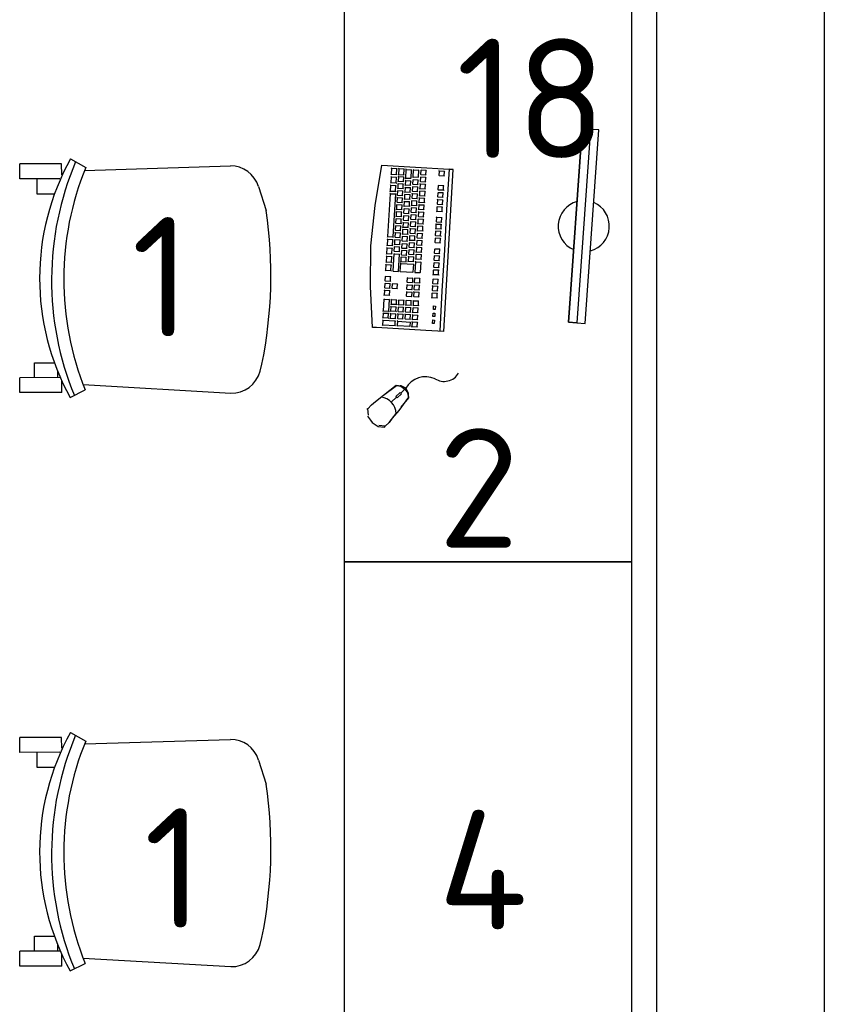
# Model space of a CAD drawing. Header units: millimetres. Extents: x 151654 to 877351, y 70322 to 154322.
# Tile 26 of 173: x 241990 to 243672, y 94142 to 96202. Entities that reach past the tile are written whole.
import ezdxf

# ---------------------------------------------------------------- set-up
doc = ezdxf.new("R2010")
doc.units = ezdxf.units.MM
doc.layers.add('технологич.о', color=152, linetype='Continuous', lineweight=30)
doc.styles.add('GOST', font='isocpeur.ttf')

# ---------------------------------------------------------------- blocks, each defined once
blk = doc.blocks.new('superkomfortchair 2')
at = {"layer": 'технологич.о', "linetype": 'Continuous'}
for p, q in [((-239.2, -32.01), (-239.2, 55.695)), ((-239.2, 55.695), (-208, 55.695)), ((-208, -28.902), (-208, 55.695)), ((208, -28.451), (208, 55.695)), ((208, 55.695), (239.2, 55.695)), ((239.2, -32.01), (239.2, 55.695)), ((-208, 25.149), (-176.8, 25.149)), ((-176.8, 25.149), (-176.8, -16.449)), ((208, 20.149), (176.8, 20.149)), ((176.8, 20.149), (176.8, -17.679)), ((-239.2, -32.01), (-214.95656, -32.01)), ((-208, -23.451), (-195.0676, -23.451)), ((216.62264, -32.01), (239.2, -32.01)), ((-249.58336, -49.416), (-233.80448, -80.984)), ((249.79032, -50.487), (231.5248, -82.322)), ((-222.58288, -76.582), (-240.46048, -385.443)), ((225.59576, -79.924), (234.65, -384.913)), ((-194.47064, -446.69), (-180.09368, -450.434)), ((191.47336, -443.715), (141.24136, -459.332))]:
    blk.add_line(p, q, dxfattribs=at)
for centre, major_axis, start_param, end_param in [((-0.86112, -466.333), (-499.8656, 0), 4.187126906, 5.2331917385), ((-4.36904, -598.93), (-611.75504, 0), 4.2951139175, 5.1170365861), ((-2.782, -609.946), (-596.65944, 0), 4.3088252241, 5.1099732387), ((-178.1572, -388.777), (-62.4, 0), 6.2275878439, 7.5894769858), ((172.27496, -386.625), (-62.4, 0), 1.8835191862, 3.1701305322), ((5.6784, 383.421), (-886.88392, 0), 1.3597668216, 1.7242509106)]:
    blk.add_ellipse(centre, major_axis=major_axis, ratio=0.9615384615, start_param=start_param, end_param=end_param, dxfattribs=at)
blk = doc.blocks.new('клавиатура')
at = {"layer": 'технологич.о', "ltscale": 2}
for p, q in [((-819747.7, 168021.3), (-819733.3, 168105.6)), ((-819733.3, 168105.6), (-819592.6, 168097.4)), ((-819714.5, 168085.6), (-819713.1, 168087)), ((-819712.4, 168098.6), (-819713.7, 168099.7)), ((-819713.1, 168087), (-819712.4, 168098.6)), ((-819713.1, 168087), (-819702.6, 168086.4)), ((-819701.9, 168098), (-819712.4, 168098.6)), ((-819702.6, 168086.4), (-819701.9, 168098)), ((-819702.6, 168086.4), (-819701.7, 168085.3)), ((-819701.9, 168098), (-819700.9, 168098.7)), ((-819698.2, 168081.2), (-819699.3, 168082.2)), ((-819699, 168085.1), (-819697.8, 168086)), ((-819697.1, 168097.7), (-819698.3, 168098.8)), ((-819697.8, 168086), (-819697.1, 168097.7)), ((-819697.8, 168086), (-819687.3, 168085.4)), ((-819686.6, 168097.1), (-819697.1, 168097.7)), ((-819687.3, 168085.4), (-819686.6, 168097.1)), ((-819687.3, 168085.4), (-819686.5, 168084.7)), ((-819686.6, 168097.1), (-819685.7, 168097.7)), ((-819682.4, 168096.8), (-819683.4, 168097.8)), ((-819683.4, 168078.8), (-819682.4, 168096.8)), ((-819682.4, 168096.8), (-819671.9, 168096.2)), ((-819671.9, 168096.2), (-819672.9, 168078.2)), ((-819671.9, 168096.2), (-819671.1, 168096.8)), ((-819667.1, 168095.9), (-819668, 168096.8)), ((-819667.9, 168081.1), (-819667.1, 168095.9)), ((-819667.1, 168095.9), (-819656.6, 168095.3)), ((-819656.6, 168095.3), (-819657.4, 168080.5)), ((-819656.6, 168095.3), (-819655.8, 168095.8)), ((-819652.7, 168085.2), (-819651.7, 168086)), ((-819651.1, 168095), (-819652.1, 168095.9)), ((-819651.7, 168086), (-819651.1, 168095)), ((-819651.7, 168086), (-819641.1, 168085.4)), ((-819640.6, 168094.4), (-819651.1, 168095)), ((-819641.1, 168085.4), (-819640.6, 168094.4)), ((-819641.1, 168085.4), (-819640.5, 168084.8)), ((-819640.6, 168094.4), (-819639.9, 168094.9)), ((-819614.5, 168083.2), (-819613.7, 168083.8)), ((-819613.1, 168092.8), (-819613.9, 168093.5)), ((-819613.7, 168083.8), (-819613.1, 168092.8)), ((-819613.7, 168083.8), (-819603.1, 168083.2)), ((-819602.6, 168092.2), (-819613.1, 168092.8)), ((-819603.1, 168083.2), (-819602.6, 168092.2)), ((-819603.1, 168083.2), (-819602.3, 168082.4)), ((-819602.6, 168092.2), (-819601.7, 168092.8)), ((-819592.6, 168097.4), (-819598, 168012.6)), ((-819593.9, 167927.3), (-819584.1, 168096.9)), ((-819584.1, 168096.9), (-819592.6, 168097.4)), ((-819591.9, 168097.4), (-819584.1, 168096.9)), ((-819714.5, 168063.2), (-819715.6, 168064.3)), ((-819715.4, 168067.9), (-819714.1, 168069.2)), ((-819715.2, 168051.6), (-819714.5, 168063.2)), ((-819713.5, 168080.8), (-819714.7, 168081.9)), ((-819704, 168062.6), (-819714.5, 168063.2)), ((-819714.1, 168069.2), (-819713.5, 168080.8)), ((-819714.1, 168069.2), (-819703.6, 168068.6)), ((-819702.9, 168080.2), (-819713.5, 168080.8)), ((-819704.6, 168051), (-819704, 168062.6)), ((-819704, 168062.6), (-819703, 168063.2)), ((-819703.6, 168068.6), (-819702.9, 168080.2)), ((-819703.6, 168068.6), (-819702.8, 168067.6)), ((-819702.9, 168080.2), (-819701.9, 168080.9)), ((-819699.1, 168066.6), (-819700.1, 168067.5)), ((-819699.9, 168071.3), (-819698.8, 168072.2)), ((-819699.6, 168057.6), (-819699.1, 168066.6)), ((-819688.6, 168066), (-819699.1, 168066.6)), ((-819698.8, 168072.2), (-819698.2, 168081.2)), ((-819698.8, 168072.2), (-819688.2, 168071.6)), ((-819687.7, 168080.6), (-819698.2, 168081.2)), ((-819689.1, 168057), (-819688.6, 168066)), ((-819688.6, 168066), (-819687.8, 168066.5)), ((-819688.2, 168071.6), (-819687.7, 168080.6)), ((-819688.2, 168071.6), (-819687.5, 168070.9)), ((-819687.7, 168080.6), (-819686.8, 168081.2)), ((-819684.9, 168063.3), (-819683.9, 168064.2)), ((-819684.5, 168077.9), (-819683.4, 168078.8)), ((-819683.3, 168073.1), (-819684.3, 168074)), ((-819683.9, 168064.2), (-819683.3, 168073.1)), ((-819683.9, 168064.2), (-819673.3, 168063.6)), ((-819683.4, 168078.8), (-819672.9, 168078.2)), ((-819672.8, 168072.5), (-819683.3, 168073.1)), ((-819673.3, 168063.6), (-819672.8, 168072.5)), ((-819673.3, 168063.6), (-819672.7, 168062.9)), ((-819672.9, 168078.2), (-819672.3, 168077.5)), ((-819672.8, 168072.5), (-819672.1, 168073)), ((-819669.4, 168065.2), (-819668.4, 168066)), ((-819668.9, 168080.2), (-819667.9, 168081.1)), ((-819667.9, 168075), (-819668.8, 168075.8)), ((-819668.4, 168066), (-819667.9, 168075)), ((-819668.4, 168066), (-819657.8, 168065.4)), ((-819667.9, 168081.1), (-819657.4, 168080.5)), ((-819657.3, 168074.4), (-819667.9, 168075)), ((-819657.8, 168065.4), (-819657.3, 168074.4)), ((-819657.8, 168065.4), (-819657.3, 168064.8)), ((-819657.4, 168080.5), (-819656.8, 168079.9)), ((-819657.3, 168074.4), (-819656.6, 168074.9)), ((-819652.8, 168065.9), (-819653.7, 168066.8)), ((-819653.5, 168070.7), (-819652.5, 168071.5)), ((-819653.3, 168057), (-819652.8, 168065.9)), ((-819652, 168080.5), (-819652.9, 168081.3)), ((-819642.3, 168065.3), (-819652.8, 168065.9)), ((-819652.5, 168071.5), (-819652, 168080.5)), ((-819652.5, 168071.5), (-819642, 168070.9)), ((-819641.5, 168079.9), (-819652, 168080.5)), ((-819642.8, 168056.3), (-819642.3, 168065.3)), ((-819642.3, 168065.3), (-819641.6, 168065.8)), ((-819642, 168070.9), (-819641.5, 168079.9)), ((-819642, 168070.9), (-819641.4, 168070.3)), ((-819641.5, 168079.9), (-819640.8, 168080.4)), ((-819614.8, 168063.2), (-819615.6, 168064)), ((-819615.4, 168054.3), (-819614.8, 168063.2)), ((-819604.3, 168062.6), (-819614.8, 168063.2)), ((-819604.8, 168053.7), (-819604.3, 168062.6)), ((-819604.3, 168062.6), (-819603.4, 168063.3)), ((-819720.7, 167956.1), (-819715.5, 168046)), ((-819715.5, 168046), (-819716.6, 168047.1)), ((-819716.4, 168050.3), (-819715.2, 168051.6)), ((-819715.5, 168046), (-819705, 168045.4)), ((-819715.2, 168051.6), (-819704.6, 168051)), ((-819705, 168045.4), (-819710.2, 167955.5)), ((-819705, 168045.4), (-819704.1, 168046)), ((-819704.6, 168051), (-819703.9, 168050)), ((-819701.5, 168042.2), (-819700.5, 168043.1)), ((-819699.9, 168052), (-819700.9, 168052.9)), ((-819700.7, 168056.8), (-819699.6, 168057.6)), ((-819700.5, 168043.1), (-819699.9, 168052)), ((-819700.5, 168043.1), (-819689.9, 168042.5)), ((-819689.4, 168051.4), (-819699.9, 168052)), ((-819699.6, 168057.6), (-819689.1, 168057)), ((-819689.9, 168042.5), (-819689.4, 168051.4)), ((-819689.9, 168042.5), (-819689.3, 168041.8)), ((-819689.4, 168051.4), (-819688.7, 168051.9)), ((-819689.1, 168057), (-819688.4, 168056.4)), ((-819685, 168044), (-819685.9, 168044.8)), ((-819685.7, 168048.8), (-819684.7, 168049.6)), ((-819685.5, 168035), (-819685, 168044)), ((-819684.2, 168058.5), (-819685.1, 168059.3)), ((-819674.5, 168043.3), (-819685, 168044)), ((-819684.7, 168049.6), (-819684.2, 168058.5)), ((-819684.7, 168049.6), (-819674.2, 168048.9)), ((-819673.7, 168057.9), (-819684.2, 168058.5)), ((-819675, 168034.4), (-819674.5, 168043.3)), ((-819674.5, 168043.3), (-819673.8, 168043.8)), ((-819674.2, 168048.9), (-819673.7, 168057.9)), ((-819674.2, 168048.9), (-819673.6, 168048.4)), ((-819673.7, 168057.9), (-819673, 168058.4)), ((-819669.5, 168045.8), (-819670.4, 168046.6)), ((-819670.2, 168050.7), (-819669.2, 168051.4)), ((-819670.1, 168036.8), (-819669.5, 168045.8)), ((-819668.7, 168060.4), (-819669.5, 168061.2)), ((-819659, 168045.2), (-819669.5, 168045.8)), ((-819669.2, 168051.4), (-819668.7, 168060.4)), ((-819669.2, 168051.4), (-819658.7, 168050.8)), ((-819658.2, 168059.8), (-819668.7, 168060.4)), ((-819659.5, 168036.2), (-819659, 168045.2)), ((-819659, 168045.2), (-819658.4, 168045.6)), ((-819658.7, 168050.8), (-819658.2, 168059.8)), ((-819658.7, 168050.8), (-819658.1, 168050.2)), ((-819658.2, 168059.8), (-819657.5, 168060.2)), ((-819655.2, 168041.6), (-819654.2, 168042.4)), ((-819653.7, 168051.4), (-819654.6, 168052.2)), ((-819654.3, 168056.2), (-819653.3, 168057)), ((-819654.2, 168042.4), (-819653.7, 168051.4)), ((-819654.2, 168042.4), (-819643.7, 168041.8)), ((-819643.1, 168050.8), (-819653.7, 168051.4)), ((-819653.3, 168057), (-819642.8, 168056.3)), ((-819643.7, 168041.8), (-819643.1, 168050.8)), ((-819643.7, 168041.8), (-819643.1, 168041.2)), ((-819643.1, 168050.8), (-819642.4, 168051.3)), ((-819642.8, 168056.3), (-819642.2, 168055.7)), ((-819615.7, 168048.1), (-819616.5, 168048.8)), ((-819616.2, 168053.6), (-819615.4, 168054.3)), ((-819616.2, 168039.1), (-819615.7, 168048.1)), ((-819605.2, 168047.5), (-819615.7, 168048.1)), ((-819615.4, 168054.3), (-819604.8, 168053.7)), ((-819605.7, 168038.5), (-819605.2, 168047.5)), ((-819605.2, 168047.5), (-819604.3, 168048.1)), ((-819604.8, 168053.7), (-819604.1, 168052.9)), ((-819756.1, 167936.7), (-819747.7, 168021.3)), ((-819701.7, 168022.4), (-819702.6, 168023.3)), ((-819702.3, 168027.5), (-819701.3, 168028.3)), ((-819702.2, 168013.4), (-819701.7, 168022.4)), ((-819700.8, 168037.3), (-819701.7, 168038.2)), ((-819691.1, 168021.8), (-819701.7, 168022.4)), ((-819701.3, 168028.3), (-819700.8, 168037.3)), ((-819701.3, 168028.3), (-819690.8, 168027.7)), ((-819690.3, 168036.7), (-819700.8, 168037.3)), ((-819691.6, 168012.8), (-819691.1, 168021.8)), ((-819691.1, 168021.8), (-819690.4, 168022.3)), ((-819690.8, 168027.7), (-819690.3, 168036.7)), ((-819690.8, 168027.7), (-819690.1, 168027.1)), ((-819690.3, 168036.7), (-819689.5, 168037.2)), ((-819685.9, 168029.2), (-819686.8, 168030)), ((-819686.5, 168034.2), (-819685.5, 168035)), ((-819686.4, 168020.3), (-819685.9, 168029.2)), ((-819675.4, 168028.6), (-819685.9, 168029.2)), ((-819685.5, 168035), (-819675, 168034.4)), ((-819675.9, 168019.6), (-819675.4, 168028.6)), ((-819675.4, 168028.6), (-819674.7, 168029.1)), ((-819675, 168034.4), (-819674.4, 168033.8)), ((-819671.9, 168021.4), (-819670.9, 168022.1)), ((-819670.4, 168031.1), (-819671.2, 168031.9)), ((-819671, 168036.1), (-819670.1, 168036.8)), ((-819670.9, 168022.1), (-819670.4, 168031.1)), ((-819670.9, 168022.1), (-819660.4, 168021.5)), ((-819659.9, 168030.5), (-819670.4, 168031.1)), ((-819670.1, 168036.8), (-819659.5, 168036.2)), ((-819660.4, 168021.5), (-819659.9, 168030.5)), ((-819660.4, 168021.5), (-819659.8, 168020.9)), ((-819659.9, 168030.5), (-819659.2, 168030.9)), ((-819659.5, 168036.2), (-819659, 168035.7)), ((-819655.4, 168022.3), (-819656.3, 168023.1)), ((-819656, 168027.1), (-819655, 168027.9)), ((-819655.9, 168013.3), (-819655.4, 168022.3)), ((-819654.5, 168036.8), (-819655.4, 168037.7)), ((-819644.8, 168021.7), (-819655.4, 168022.3)), ((-819655, 168027.9), (-819654.5, 168036.8)), ((-819655, 168027.9), (-819644.5, 168027.3)), ((-819644, 168036.2), (-819654.5, 168036.8)), ((-819645.3, 168012.7), (-819644.8, 168021.7)), ((-819644.8, 168021.7), (-819644.1, 168022.2)), ((-819644.5, 168027.3), (-819644, 168036.2)), ((-819644.5, 168027.3), (-819643.9, 168026.6)), ((-819644, 168036.2), (-819643.3, 168036.7)), ((-819618, 168023.7), (-819617.1, 168024.3)), ((-819616.6, 168033.3), (-819617.4, 168034)), ((-819617.1, 168038.4), (-819616.2, 168039.1)), ((-819617.1, 168024.3), (-819616.6, 168033.3)), ((-819617.1, 168024.3), (-819606.6, 168023.7)), ((-819606.1, 168032.7), (-819616.6, 168033.3)), ((-819616.2, 168039.1), (-819605.7, 168038.5)), ((-819606.6, 168023.7), (-819606.1, 168032.7)), ((-819606.6, 168023.7), (-819605.8, 168022.9)), ((-819606.1, 168032.7), (-819605.1, 168033.3)), ((-819605.7, 168038.5), (-819604.9, 168037.7)), ((-819702.5, 168007.8), (-819703.4, 168008.7)), ((-819703.2, 168012.6), (-819702.2, 168013.4)), ((-819703, 167998.9), (-819702.5, 168007.8)), ((-819692, 168007.2), (-819702.5, 168007.8)), ((-819702.2, 168013.4), (-819691.6, 168012.8)), ((-819692.5, 167998.2), (-819692, 168007.2)), ((-819692, 168007.2), (-819691.2, 168007.7)), ((-819691.6, 168012.8), (-819691, 168012.2)), ((-819687.6, 167999.8), (-819688.4, 168000.6)), ((-819688.2, 168004.6), (-819687.3, 168005.3)), ((-819686.7, 168014.3), (-819687.6, 168015.1)), ((-819687.4, 168019.5), (-819686.4, 168020.3)), ((-819687.3, 168005.3), (-819686.7, 168014.3)), ((-819687.3, 168005.3), (-819676.7, 168004.7)), ((-819676.2, 168013.7), (-819686.7, 168014.3)), ((-819686.4, 168020.3), (-819675.9, 168019.6)), ((-819676.7, 168004.7), (-819676.2, 168013.7)), ((-819676.7, 168004.7), (-819676.2, 168004.2)), ((-819676.2, 168013.7), (-819675.6, 168014.2)), ((-819675.9, 168019.6), (-819675.3, 168019.1)), ((-819672.1, 168001.6), (-819672.9, 168002.4)), ((-819672.7, 168006.5), (-819671.8, 168007.2)), ((-819672.6, 167992.6), (-819672.1, 168001.6)), ((-819671.3, 168016.2), (-819672.1, 168017)), ((-819661.6, 168001), (-819672.1, 168001.6)), ((-819671.8, 168007.2), (-819671.3, 168016.2)), ((-819671.8, 168007.2), (-819661.3, 168006.6)), ((-819660.7, 168015.6), (-819671.3, 168016.2)), ((-819662.1, 167992), (-819661.6, 168001)), ((-819661.6, 168001), (-819661, 168001.4)), ((-819661.3, 168006.6), (-819660.7, 168015.6)), ((-819661.3, 168006.6), (-819660.7, 168006)), ((-819660.7, 168015.6), (-819660.1, 168016)), ((-819656.2, 168007.2), (-819657.1, 168008.1)), ((-819656.9, 168012.5), (-819655.9, 168013.3)), ((-819656.7, 167998.3), (-819656.2, 168007.2)), ((-819645.7, 168006.6), (-819656.2, 168007.2)), ((-819655.9, 168013.3), (-819645.3, 168012.7)), ((-819646.2, 167997.6), (-819645.7, 168006.6)), ((-819645.7, 168006.6), (-819645, 168007.1)), ((-819645.3, 168012.7), (-819644.8, 168012.1)), ((-819618.8, 168008.7), (-819618, 168009.4)), ((-819617.4, 168018.4), (-819618.2, 168019.1)), ((-819618, 168009.4), (-819617.4, 168018.4)), ((-819618, 168009.4), (-819607.4, 168008.8)), ((-819606.9, 168017.8), (-819617.4, 168018.4)), ((-819607.4, 168008.8), (-819606.9, 168017.8)), ((-819607.4, 168008.8), (-819606.7, 168008)), ((-819606.9, 168017.8), (-819606, 168018.4)), ((-819598, 168012.6), (-819602.5, 167927.8)), ((-819704.2, 167978.7), (-819705.1, 167979.6)), ((-819704.9, 167983.5), (-819703.9, 167984.3)), ((-819703.3, 167993.3), (-819704.3, 167994.1)), ((-819704, 167998.1), (-819703, 167998.9)), ((-819703.9, 167984.3), (-819703.3, 167993.3)), ((-819703.9, 167984.3), (-819693.3, 167983.7)), ((-819692.8, 167992.7), (-819703.3, 167993.3)), ((-819703, 167998.9), (-819692.5, 167998.2)), ((-819693.3, 167983.7), (-819692.8, 167992.7)), ((-819693.3, 167983.7), (-819692.7, 167983.1)), ((-819692.8, 167992.7), (-819692.1, 167993.1)), ((-819692.5, 167998.2), (-819691.9, 167997.6)), ((-819688.4, 167985.2), (-819689.3, 167986)), ((-819689, 167990), (-819688.1, 167990.8)), ((-819689, 167976.2), (-819688.4, 167985.2)), ((-819677.9, 167984.6), (-819688.4, 167985.2)), ((-819688.1, 167990.8), (-819687.6, 167999.8)), ((-819688.1, 167990.8), (-819677.6, 167990.2)), ((-819677.1, 167999.1), (-819687.6, 167999.8)), ((-819678.4, 167975.6), (-819677.9, 167984.6)), ((-819677.9, 167984.6), (-819677.3, 167985)), ((-819677.6, 167990.2), (-819677.1, 167999.1)), ((-819677.6, 167990.2), (-819677, 167989.6)), ((-819677.1, 167999.1), (-819676.4, 167999.6)), ((-819672.9, 167987), (-819673.8, 167987.8)), ((-819673.5, 167991.9), (-819672.6, 167992.6)), ((-819673.5, 167978.1), (-819672.9, 167987)), ((-819662.4, 167986.4), (-819672.9, 167987)), ((-819672.6, 167992.6), (-819662.1, 167992)), ((-819662.9, 167977.5), (-819662.4, 167986.4)), ((-819662.4, 167986.4), (-819661.8, 167986.9)), ((-819662.1, 167992), (-819661.6, 167991.5)), ((-819658.6, 167983), (-819657.6, 167983.8)), ((-819657.1, 167992.7), (-819657.9, 167993.5)), ((-819657.7, 167997.5), (-819656.7, 167998.3)), ((-819657.6, 167983.8), (-819657.1, 167992.7)), ((-819657.6, 167983.8), (-819647.1, 167983.1)), ((-819646.5, 167992.1), (-819657.1, 167992.7)), ((-819656.7, 167998.3), (-819646.2, 167997.6)), ((-819647.1, 167983.1), (-819646.5, 167992.1)), ((-819647.1, 167983.1), (-819646.5, 167982.6)), ((-819646.5, 167992.1), (-819645.9, 167992.6)), ((-819646.2, 167997.6), (-819645.6, 167997.1)), ((-819619.6, 167981.8), (-819620.3, 167982.6)), ((-819620.1, 167986.6), (-819619.2, 167987.3)), ((-819620.1, 167972.9), (-819619.6, 167981.8)), ((-819609, 167981.2), (-819619.6, 167981.8)), ((-819618.7, 167996.3), (-819619.5, 167997)), ((-819619.2, 167987.3), (-819618.7, 167996.3)), ((-819619.2, 167987.3), (-819608.7, 167986.7)), ((-819608.2, 167995.7), (-819618.7, 167996.3)), ((-819609.6, 167972.2), (-819609, 167981.2)), ((-819609, 167981.2), (-819608.1, 167981.8)), ((-819608.7, 167986.7), (-819608.2, 167995.7)), ((-819608.7, 167986.7), (-819607.9, 167985.9)), ((-819608.2, 167995.7), (-819607.3, 167996.3)), ((-819705, 167964.2), (-819705.9, 167965)), ((-819705.7, 167969), (-819704.7, 167969.8)), ((-819705.5, 167955.2), (-819705, 167964.2)), ((-819694.5, 167963.6), (-819705, 167964.2)), ((-819704.7, 167969.8), (-819704.2, 167978.7)), ((-819704.7, 167969.8), (-819694.2, 167969.2)), ((-819693.7, 167978.1), (-819704.2, 167978.7)), ((-819695, 167954.6), (-819694.5, 167963.6)), ((-819694.5, 167963.6), (-819693.8, 167964)), ((-819694.2, 167969.2), (-819693.7, 167978.1)), ((-819694.2, 167969.2), (-819693.6, 167968.6)), ((-819693.7, 167978.1), (-819693, 167978.6)), ((-819690.7, 167961), (-819689.8, 167961.7)), ((-819689.3, 167970.7), (-819690.1, 167971.4)), ((-819689.9, 167975.5), (-819689, 167976.2)), ((-819689.8, 167961.7), (-819689.3, 167970.7)), ((-819689.8, 167961.7), (-819679.3, 167961.1)), ((-819678.7, 167970.1), (-819689.3, 167970.7)), ((-819689, 167976.2), (-819678.4, 167975.6)), ((-819679.3, 167961.1), (-819678.7, 167970.1)), ((-819679.3, 167961.1), (-819678.7, 167960.5)), ((-819678.7, 167970.1), (-819678.1, 167970.5)), ((-819678.4, 167975.6), (-819677.9, 167975.1)), ((-819674.6, 167958), (-819675.4, 167958.7)), ((-819675.2, 167962.8), (-819674.3, 167963.6)), ((-819673.8, 167972.5), (-819674.6, 167973.3)), ((-819674.4, 167977.4), (-819673.5, 167978.1)), ((-819674.3, 167963.6), (-819673.8, 167972.5)), ((-819674.3, 167963.6), (-819663.8, 167962.9)), ((-819663.3, 167971.9), (-819673.8, 167972.5)), ((-819673.5, 167978.1), (-819662.9, 167977.5)), ((-819663.8, 167962.9), (-819663.3, 167971.9)), ((-819663.8, 167962.9), (-819663.3, 167962.4)), ((-819663.3, 167971.9), (-819662.7, 167972.3)), ((-819662.9, 167977.5), (-819662.4, 167976.9)), ((-819658.8, 167962.6), (-819659.7, 167963.5)), ((-819659.4, 167967.9), (-819658.5, 167968.7)), ((-819659.3, 167953.7), (-819658.8, 167962.6)), ((-819657.9, 167977.7), (-819658.8, 167978.5)), ((-819648.3, 167962), (-819658.8, 167962.6)), ((-819658.5, 167968.7), (-819657.9, 167977.7)), ((-819658.5, 167968.7), (-819647.9, 167968.1)), ((-819647.4, 167977), (-819657.9, 167977.7)), ((-819648.8, 167953.1), (-819648.3, 167962)), ((-819648.3, 167962), (-819647.6, 167962.5)), ((-819647.9, 167968.1), (-819647.4, 167977)), ((-819647.9, 167968.1), (-819647.4, 167967.5)), ((-819647.4, 167977), (-819646.7, 167977.5)), ((-819620.4, 167967.3), (-819621.2, 167968)), ((-819620.9, 167972.2), (-819620.1, 167972.9)), ((-819620.9, 167958.3), (-819620.4, 167967.3)), ((-819609.9, 167966.7), (-819620.4, 167967.3)), ((-819620.1, 167972.9), (-819609.6, 167972.2)), ((-819610.4, 167957.7), (-819609.9, 167966.7)), ((-819609.9, 167966.7), (-819609, 167967.3)), ((-819609.6, 167972.2), (-819608.8, 167971.5)), ((-819722.8, 167937.4), (-819721.7, 167938.5)), ((-819721, 167950.1), (-819722.1, 167951)), ((-819721.8, 167954.9), (-819720.7, 167956.1)), ((-819721.7, 167938.5), (-819721, 167950.1)), ((-819721.7, 167938.5), (-819711.2, 167937.9)), ((-819710.5, 167949.5), (-819721, 167950.1)), ((-819720.7, 167956.1), (-819710.2, 167955.5)), ((-819711.2, 167937.9), (-819710.5, 167949.5)), ((-819710.5, 167949.5), (-819709.7, 167950.1)), ((-819710.2, 167955.5), (-819709.5, 167954.6)), ((-819707.4, 167939.6), (-819706.4, 167940.3)), ((-819705.9, 167949.3), (-819706.8, 167950.1)), ((-819706.5, 167954.4), (-819705.5, 167955.2)), ((-819706.4, 167940.3), (-819705.9, 167949.3)), ((-819706.4, 167940.3), (-819695.9, 167939.7)), ((-819695.4, 167948.7), (-819705.9, 167949.3)), ((-819705.5, 167955.2), (-819695, 167954.6)), ((-819695.9, 167939.7), (-819695.4, 167948.7)), ((-819695.9, 167939.7), (-819695.3, 167939.1)), ((-819695.4, 167948.7), (-819694.7, 167949.2)), ((-819695, 167954.6), (-819694.4, 167954)), ((-819691, 167941.2), (-819691.8, 167942)), ((-819691.6, 167946.4), (-819690.6, 167947.1)), ((-819691.5, 167932.3), (-819691, 167941.2)), ((-819680.5, 167940.6), (-819691, 167941.2)), ((-819690.1, 167956.1), (-819690.9, 167956.9)), ((-819690.6, 167947.1), (-819690.1, 167956.1)), ((-819690.6, 167947.1), (-819680.1, 167946.5)), ((-819679.6, 167955.5), (-819690.1, 167956.1)), ((-819681, 167931.7), (-819680.5, 167940.6)), ((-819680.5, 167940.6), (-819679.8, 167941.1)), ((-819680.1, 167946.5), (-819679.6, 167955.5)), ((-819680.1, 167946.5), (-819679.6, 167946)), ((-819679.6, 167955.5), (-819679, 167955.9)), ((-819675.5, 167943.1), (-819676.3, 167943.9)), ((-819676.1, 167948.3), (-819675.2, 167949)), ((-819676, 167934.1), (-819675.5, 167943.1)), ((-819665, 167942.5), (-819675.5, 167943.1)), ((-819675.2, 167949), (-819674.6, 167958)), ((-819675.2, 167949), (-819664.6, 167948.4)), ((-819664.1, 167957.3), (-819674.6, 167958)), ((-819665.5, 167933.5), (-819665, 167942.5)), ((-819665, 167942.5), (-819664.4, 167942.9)), ((-819664.6, 167948.4), (-819664.1, 167957.3)), ((-819664.6, 167948.4), (-819664.1, 167947.8)), ((-819664.1, 167957.3), (-819663.5, 167957.8)), ((-819661.2, 167938), (-819660.2, 167938.8)), ((-819659.7, 167947.8), (-819660.5, 167948.6)), ((-819660.3, 167952.9), (-819659.3, 167953.7)), ((-819660.2, 167938.8), (-819659.7, 167947.8)), ((-819660.2, 167938.8), (-819649.7, 167938.2)), ((-819649.1, 167947.1), (-819659.7, 167947.8)), ((-819659.3, 167953.7), (-819648.8, 167953.1)), ((-819649.7, 167938.2), (-819649.1, 167947.1)), ((-819649.7, 167938.2), (-819649.1, 167937.6)), ((-819649.1, 167947.1), (-819648.5, 167947.6)), ((-819648.8, 167953.1), (-819648.2, 167952.5)), ((-819622.6, 167943), (-819621.8, 167943.7)), ((-819621.3, 167952.7), (-819622, 167953.4)), ((-819621.8, 167957.7), (-819620.9, 167958.3)), ((-819621.8, 167943.7), (-819621.3, 167952.7)), ((-819621.8, 167943.7), (-819611.2, 167943.1)), ((-819610.7, 167952.1), (-819621.3, 167952.7)), ((-819620.9, 167958.3), (-819610.4, 167957.7)), ((-819611.2, 167943.1), (-819610.7, 167952.1)), ((-819611.2, 167943.1), (-819610.5, 167942.3)), ((-819610.7, 167952.1), (-819609.8, 167952.7)), ((-819610.4, 167957.7), (-819609.6, 167956.9)), ((-819757.4, 167851.6), (-819756.1, 167936.7)), ((-819723.9, 167919.5), (-819722.8, 167920.7)), ((-819722.1, 167932.3), (-819723.1, 167933.2)), ((-819722.8, 167920.7), (-819722.1, 167932.3)), ((-819722.8, 167920.7), (-819712.2, 167920.1)), ((-819711.6, 167931.6), (-819722.1, 167932.3)), ((-819712.2, 167920.1), (-819711.6, 167931.6)), ((-819712.2, 167920.1), (-819711.5, 167919.2)), ((-819711.6, 167931.6), (-819710.7, 167932.2)), ((-819711.2, 167937.9), (-819710.5, 167937)), ((-819709.7, 167884), (-819707.6, 167919.8)), ((-819707.6, 167919.8), (-819708.5, 167920.7)), ((-819708.2, 167924.8), (-819707.3, 167925.6)), ((-819706.7, 167934.6), (-819707.6, 167935.4)), ((-819707.6, 167919.8), (-819697.1, 167919.2)), ((-819707.3, 167925.6), (-819706.7, 167934.6)), ((-819707.3, 167925.6), (-819696.7, 167925)), ((-819696.2, 167934), (-819706.7, 167934.6)), ((-819697.1, 167919.2), (-819699.2, 167883.4)), ((-819697.1, 167919.2), (-819696.4, 167919.7)), ((-819696.7, 167925), (-819696.2, 167934)), ((-819696.7, 167925), (-819696.1, 167924.4)), ((-819696.2, 167934), (-819695.5, 167934.4)), ((-819693.2, 167917.5), (-819692.3, 167918.2)), ((-819691.8, 167927.2), (-819692.6, 167928)), ((-819692.4, 167931.5), (-819691.5, 167932.3)), ((-819692.3, 167918.2), (-819691.8, 167927.2)), ((-819692.3, 167918.2), (-819681.8, 167917.6)), ((-819681.3, 167926.6), (-819691.8, 167927.2)), ((-819691.5, 167932.3), (-819681, 167931.7)), ((-819681.8, 167917.6), (-819681.3, 167926.6)), ((-819681.8, 167917.6), (-819681.2, 167917)), ((-819681.3, 167926.6), (-819680.6, 167927)), ((-819681, 167931.7), (-819680.4, 167931.1)), ((-819677.8, 167918.7), (-819676.9, 167919.4)), ((-819676.3, 167928.4), (-819677.2, 167929.1)), ((-819676.9, 167933.4), (-819676, 167934.1)), ((-819676.9, 167919.4), (-819676.3, 167928.4)), ((-819676.9, 167919.4), (-819666.3, 167918.8)), ((-819665.8, 167927.7), (-819676.3, 167928.4)), ((-819676, 167934.1), (-819665.5, 167933.5)), ((-819666.3, 167918.8), (-819665.8, 167927.7)), ((-819666.3, 167918.8), (-819665.8, 167918.2)), ((-819665.8, 167927.7), (-819665.2, 167928.2)), ((-819665.5, 167933.5), (-819665, 167933)), ((-819661.4, 167918.5), (-819662.3, 167919.4)), ((-819662, 167923.3), (-819661, 167924.1)), ((-819661.9, 167909.6), (-819661.4, 167918.5)), ((-819660.5, 167933.1), (-819661.4, 167933.9)), ((-819650.8, 167917.9), (-819661.4, 167918.5)), ((-819661, 167924.1), (-819660.5, 167933.1)), ((-819661, 167924.1), (-819650.5, 167923.5)), ((-819650, 167932.5), (-819660.5, 167933.1)), ((-819651.4, 167909), (-819650.8, 167917.9)), ((-819650.8, 167917.9), (-819650.2, 167918.4)), ((-819650.5, 167923.5), (-819650, 167932.5)), ((-819650.5, 167923.5), (-819649.9, 167922.9)), ((-819650, 167932.5), (-819649.3, 167932.9)), ((-819623.9, 167920.5), (-819623.1, 167921.2)), ((-819622.6, 167930.2), (-819623.3, 167930.9)), ((-819623.1, 167921.2), (-819622.6, 167930.2)), ((-819623.1, 167921.2), (-819612.5, 167920.6)), ((-819612, 167929.6), (-819622.6, 167930.2)), ((-819612.5, 167920.6), (-819612, 167929.6)), ((-819612.5, 167920.6), (-819611.8, 167919.8)), ((-819612, 167929.6), (-819611.1, 167930.2)), ((-819602.5, 167927.8), (-819607.8, 167843)), ((-819603.7, 167757.6), (-819593.9, 167927.3)), ((-819724.1, 167897.2), (-819725.2, 167898.2)), ((-819724.9, 167902), (-819723.8, 167903.1)), ((-819724.8, 167885.6), (-819724.1, 167897.2)), ((-819723.1, 167914.7), (-819724.1, 167915.7)), ((-819713.6, 167896.6), (-819724.1, 167897.2)), ((-819723.8, 167903.1), (-819723.1, 167914.7)), ((-819723.8, 167903.1), (-819713.2, 167902.5)), ((-819712.6, 167914.1), (-819723.1, 167914.7)), ((-819713.6, 167896.6), (-819712.7, 167897.2)), ((-819713.2, 167902.5), (-819712.6, 167914.1)), ((-819713.2, 167902.5), (-819712.5, 167901.6)), ((-819712.6, 167914.1), (-819711.7, 167914.7)), ((-819694, 167900.1), (-819694.9, 167901.1)), ((-819694.8, 167883.2), (-819694, 167900.1)), ((-819694.3, 167903.5), (-819693.3, 167904.3)), ((-819694, 167900.1), (-819667.5, 167898.6)), ((-819692.8, 167913.3), (-819693.7, 167914.1)), ((-819693.3, 167904.3), (-819692.8, 167913.3)), ((-819693.3, 167904.3), (-819682.8, 167903.7)), ((-819682.3, 167912.7), (-819692.8, 167913.3)), ((-819682.8, 167903.7), (-819682.3, 167912.7)), ((-819682.8, 167903.7), (-819682.2, 167903.1)), ((-819682.3, 167912.7), (-819681.6, 167913.2)), ((-819678.7, 167903.8), (-819677.7, 167904.5)), ((-819677.2, 167913.5), (-819678, 167914.3)), ((-819677.7, 167904.5), (-819677.2, 167913.5)), ((-819677.7, 167904.5), (-819667.2, 167903.9)), ((-819666.7, 167912.9), (-819677.2, 167913.5)), ((-819667.5, 167898.6), (-819668.5, 167881.6)), ((-819667.5, 167898.6), (-819667, 167898.9)), ((-819667.2, 167903.9), (-819666.7, 167912.9)), ((-819667.2, 167903.9), (-819666.7, 167903.4)), ((-819666.7, 167912.9), (-819666.1, 167913.3)), ((-819663.5, 167881.4), (-819662.2, 167903.7)), ((-819662.2, 167903.7), (-819663.1, 167904.5)), ((-819662.9, 167908.8), (-819661.9, 167909.6)), ((-819662.2, 167903.7), (-819651.7, 167903)), ((-819661.9, 167909.6), (-819651.4, 167909)), ((-819651.7, 167903), (-819653, 167880.8)), ((-819651.7, 167903), (-819651, 167903.5)), ((-819651.4, 167909), (-819650.8, 167908.4)), ((-819624.2, 167901.1), (-819625, 167901.8)), ((-819624.8, 167906.1), (-819623.9, 167906.8)), ((-819624.8, 167892.1), (-819624.2, 167901.1)), ((-819623.4, 167915.7), (-819624.2, 167916.5)), ((-819613.7, 167900.5), (-819624.2, 167901.1)), ((-819623.9, 167906.8), (-819623.4, 167915.7)), ((-819623.9, 167906.8), (-819613.4, 167906.1)), ((-819612.9, 167915.1), (-819623.4, 167915.7)), ((-819614.2, 167891.5), (-819613.7, 167900.5)), ((-819613.7, 167900.5), (-819612.8, 167901.1)), ((-819613.4, 167906.1), (-819612.9, 167915.1)), ((-819613.4, 167906.1), (-819612.6, 167905.4)), ((-819612.9, 167915.1), (-819612, 167915.7)), ((-819726, 167884.4), (-819724.8, 167885.6)), ((-819724.8, 167885.6), (-819714.3, 167885)), ((-819714.3, 167885), (-819713.6, 167896.6)), ((-819714.3, 167885), (-819713.5, 167884.1)), ((-819710.7, 167883.3), (-819709.7, 167884)), ((-819709.7, 167884), (-819699.2, 167883.4)), ((-819699.2, 167883.4), (-819698.5, 167882.8)), ((-819696, 167882.3), (-819694.8, 167883.2)), ((-819694.8, 167883.2), (-819668.5, 167881.6)), ((-819668.5, 167881.6), (-819668.1, 167881.3)), ((-819664.5, 167880.8), (-819663.5, 167881.4)), ((-819663.5, 167881.4), (-819653, 167880.8)), ((-819653, 167880.8), (-819652.4, 167880.3)), ((-819626.5, 167876.5), (-819625.6, 167877.2)), ((-819625.1, 167886.2), (-819625.9, 167886.9)), ((-819625.6, 167891.4), (-819624.8, 167892.1)), ((-819625.6, 167877.2), (-819625.1, 167886.2)), ((-819625.6, 167877.2), (-819615.1, 167876.6)), ((-819614.6, 167885.6), (-819625.1, 167886.2)), ((-819624.8, 167892.1), (-819614.2, 167891.5)), ((-819615.1, 167876.6), (-819614.6, 167885.6)), ((-819615.1, 167876.6), (-819614.3, 167875.8)), ((-819614.6, 167885.6), (-819613.7, 167886.2)), ((-819614.2, 167891.5), (-819613.5, 167890.7)), ((-819726.4, 167857.9), (-819727.4, 167858.9)), ((-819727.2, 167862.7), (-819726.1, 167863.6)), ((-819726.9, 167849), (-819726.4, 167857.9)), ((-819725.5, 167872.6), (-819726.6, 167873.5)), ((-819715.9, 167857.3), (-819726.4, 167857.9)), ((-819726.1, 167863.6), (-819725.5, 167872.6)), ((-819726.1, 167863.6), (-819715.5, 167863)), ((-819715, 167871.9), (-819725.5, 167872.6)), ((-819716.4, 167848.4), (-819715.9, 167857.3)), ((-819715.9, 167857.3), (-819715, 167857.9)), ((-819715.5, 167863), (-819715, 167871.9)), ((-819715.5, 167863), (-819714.8, 167862.3)), ((-819715, 167871.9), (-819714.2, 167872.5)), ((-819711.1, 167857.1), (-819712, 167857.9)), ((-819711.6, 167848.1), (-819711.1, 167857.1)), ((-819700.5, 167856.4), (-819711.1, 167857.1)), ((-819701.1, 167847.5), (-819700.5, 167856.4)), ((-819700.5, 167856.4), (-819699.8, 167857)), ((-819680.4, 167855.3), (-819681.1, 167855.9)), ((-819680.8, 167860.3), (-819680.1, 167860.9)), ((-819679.6, 167869.9), (-819680.2, 167870.5)), ((-819680.1, 167860.9), (-819679.6, 167869.9)), ((-819680.1, 167860.9), (-819669.6, 167860.3)), ((-819679.6, 167869.9), (-819669, 167869.3)), ((-819669, 167869.3), (-819669.6, 167860.3)), ((-819669.6, 167860.3), (-819669.2, 167859.9)), ((-819669, 167869.3), (-819668.6, 167869.6)), ((-819665.7, 167859.2), (-819664.8, 167860)), ((-819664.2, 167869), (-819665.1, 167869.8)), ((-819664.8, 167860), (-819664.2, 167869)), ((-819664.8, 167860), (-819654.2, 167859.4)), ((-819653.7, 167868.4), (-819664.2, 167869)), ((-819654.2, 167859.4), (-819653.7, 167868.4)), ((-819654.2, 167859.4), (-819653.6, 167858.8)), ((-819653.7, 167868.4), (-819653, 167868.9)), ((-819627.6, 167857.1), (-819626.7, 167857.8)), ((-819626.2, 167866.8), (-819627, 167867.5)), ((-819626.7, 167857.8), (-819626.2, 167866.8)), ((-819626.7, 167857.8), (-819616.2, 167857.2)), ((-819615.7, 167866.2), (-819626.2, 167866.8)), ((-819616.2, 167857.2), (-819615.7, 167866.2)), ((-819616.2, 167857.2), (-819615.4, 167856.4)), ((-819615.7, 167866.2), (-819614.8, 167866.8)), ((-819753, 167766.3), (-819757.4, 167851.6)), ((-819727.2, 167843.2), (-819728.3, 167844.2)), ((-819728, 167848.1), (-819726.9, 167849)), ((-819727.8, 167834.2), (-819727.2, 167843.2)), ((-819716.7, 167842.6), (-819727.2, 167843.2)), ((-819726.9, 167849), (-819716.4, 167848.4)), ((-819717.2, 167833.6), (-819716.7, 167842.6)), ((-819716.7, 167842.6), (-819715.9, 167843.2)), ((-819716.4, 167848.4), (-819715.7, 167847.6)), ((-819712.6, 167847.3), (-819711.6, 167848.1)), ((-819711.6, 167848.1), (-819701.1, 167847.5)), ((-819701.1, 167847.5), (-819700.4, 167846.8)), ((-819681.3, 167840.5), (-819682, 167841.2)), ((-819681.8, 167831.6), (-819681.3, 167840.5)), ((-819681.7, 167845.7), (-819680.9, 167846.3)), ((-819681.3, 167840.5), (-819670.7, 167839.9)), ((-819680.9, 167846.3), (-819680.4, 167855.3)), ((-819680.9, 167846.3), (-819670.4, 167845.7)), ((-819680.4, 167855.3), (-819669.9, 167854.7)), ((-819670.7, 167839.9), (-819671.3, 167830.9)), ((-819670.7, 167839.9), (-819670.3, 167840.2)), ((-819669.9, 167854.7), (-819670.4, 167845.7)), ((-819670.4, 167845.7), (-819670, 167845.3)), ((-819669.9, 167854.7), (-819669.4, 167855)), ((-819665.9, 167839.6), (-819666.9, 167840.5)), ((-819666.6, 167844.6), (-819665.6, 167845.4)), ((-819666.5, 167830.7), (-819665.9, 167839.6)), ((-819665.1, 167854.4), (-819666, 167855.2)), ((-819655.4, 167839), (-819665.9, 167839.6)), ((-819665.6, 167845.4), (-819665.1, 167854.4)), ((-819665.6, 167845.4), (-819655.1, 167844.8)), ((-819654.6, 167853.8), (-819665.1, 167854.4)), ((-819655.9, 167830.1), (-819655.4, 167839)), ((-819655.4, 167839), (-819654.7, 167839.5)), ((-819655.1, 167844.8), (-819654.6, 167853.8)), ((-819655.1, 167844.8), (-819654.5, 167844.2)), ((-819654.6, 167853.8), (-819653.9, 167854.3)), ((-819627.9, 167837.5), (-819628.7, 167838.3)), ((-819628.5, 167842.5), (-819627.6, 167843.2)), ((-819628.4, 167828.6), (-819627.9, 167837.5)), ((-819627.1, 167852.2), (-819627.9, 167852.9)), ((-819617.4, 167836.9), (-819627.9, 167837.5)), ((-819627.6, 167843.2), (-819627.1, 167852.2)), ((-819627.6, 167843.2), (-819617.1, 167842.6)), ((-819616.6, 167851.6), (-819627.1, 167852.2)), ((-819617.9, 167828), (-819617.4, 167836.9)), ((-819617.4, 167836.9), (-819616.5, 167837.6)), ((-819617.1, 167842.6), (-819616.6, 167851.6)), ((-819617.1, 167842.6), (-819616.3, 167841.8)), ((-819616.6, 167851.6), (-819615.6, 167852.2)), ((-819607.8, 167843), (-819612.3, 167758.1)), ((-819729.7, 167800.9), (-819728.3, 167825)), ((-819728.3, 167825), (-819729.4, 167826)), ((-819728.9, 167833.3), (-819727.8, 167834.2)), ((-819728.3, 167825), (-819717.8, 167824.3)), ((-819727.8, 167834.2), (-819717.2, 167833.6)), ((-819717.8, 167824.3), (-819719.2, 167800.3)), ((-819717.8, 167824.3), (-819716.8, 167825)), ((-819717.2, 167833.6), (-819716.5, 167832.9)), ((-819714.7, 167814.1), (-819713.5, 167815.1)), ((-819713, 167824.1), (-819714, 167825.1)), ((-819713.5, 167815.1), (-819713, 167824.1)), ((-819713.5, 167815.1), (-819703, 167814.5)), ((-819702.5, 167823.5), (-819713, 167824.1)), ((-819703, 167814.5), (-819702.5, 167823.5)), ((-819703, 167814.5), (-819702.2, 167813.7)), ((-819702.5, 167823.5), (-819701.6, 167824.1)), ((-819697.6, 167823.2), (-819698.6, 167824.1)), ((-819698.2, 167814.2), (-819697.6, 167823.2)), ((-819687.1, 167822.6), (-819697.6, 167823.2)), ((-819687.6, 167813.6), (-819687.1, 167822.6)), ((-819687.1, 167822.6), (-819686.3, 167823.1)), ((-819682.3, 167822.3), (-819683.2, 167823.1)), ((-819682.8, 167813.3), (-819682.3, 167822.3)), ((-819682.6, 167830.9), (-819681.8, 167831.6)), ((-819671.8, 167821.7), (-819682.3, 167822.3)), ((-819681.8, 167831.6), (-819671.3, 167830.9)), ((-819672.3, 167812.7), (-819671.8, 167821.7)), ((-819671.8, 167821.7), (-819671.1, 167822.2)), ((-819671.3, 167830.9), (-819670.8, 167830.5)), ((-819667, 167821.4), (-819668, 167822.3)), ((-819667.5, 167829.8), (-819666.5, 167830.7)), ((-819667.5, 167812.4), (-819667, 167821.4)), ((-819656.5, 167820.8), (-819667, 167821.4)), ((-819666.5, 167830.7), (-819655.9, 167830.1)), ((-819657, 167811.8), (-819656.5, 167820.8)), ((-819656.5, 167820.8), (-819655.7, 167821.3)), ((-819655.9, 167830.1), (-819655.3, 167829.4)), ((-819629.3, 167827.9), (-819628.4, 167828.6)), ((-819628.4, 167828.6), (-819617.9, 167828)), ((-819617.9, 167828), (-819617.1, 167827.2)), ((-819730, 167795.6), (-819731.2, 167796.7)), ((-819731, 167800), (-819729.7, 167800.9)), ((-819730.5, 167786.6), (-819730, 167795.6)), ((-819719.5, 167795), (-819730, 167795.6)), ((-819729.7, 167800.9), (-819719.2, 167800.3)), ((-819720, 167786), (-819719.5, 167795)), ((-819719.5, 167795), (-819718.4, 167795.7)), ((-819719.2, 167800.3), (-819718.3, 167799.5)), ((-819714.7, 167794.7), (-819715.8, 167795.8)), ((-819715.6, 167799.5), (-819714.3, 167800.5)), ((-819715.2, 167785.7), (-819714.7, 167794.7)), ((-819713.8, 167809.5), (-819714.9, 167810.5)), ((-819704.2, 167794.1), (-819714.7, 167794.7)), ((-819714.3, 167800.5), (-819713.8, 167809.5)), ((-819714.3, 167800.5), (-819703.8, 167799.9)), ((-819703.3, 167808.8), (-819713.8, 167809.5)), ((-819704.7, 167785.1), (-819704.2, 167794.1)), ((-819704.2, 167794.1), (-819703.2, 167794.8)), ((-819703.8, 167799.9), (-819703.3, 167808.8)), ((-819703.8, 167799.9), (-819703, 167799.1)), ((-819703.3, 167808.8), (-819702.4, 167809.5)), ((-819699.4, 167793.8), (-819700.4, 167794.8)), ((-819700.2, 167798.7), (-819699, 167799.6)), ((-819699.9, 167784.8), (-819699.4, 167793.8)), ((-819698.5, 167808.6), (-819699.5, 167809.5)), ((-819688.8, 167793.2), (-819699.4, 167793.8)), ((-819699.3, 167813.3), (-819698.2, 167814.2)), ((-819699, 167799.6), (-819698.5, 167808.6)), ((-819699, 167799.6), (-819688.5, 167799)), ((-819688, 167808), (-819698.5, 167808.6)), ((-819698.2, 167814.2), (-819687.6, 167813.6)), ((-819688.8, 167793.2), (-819688, 167793.8)), ((-819688.5, 167799), (-819688, 167808)), ((-819688.5, 167799), (-819687.8, 167798.3)), ((-819688, 167808), (-819687.2, 167808.5)), ((-819687.6, 167813.6), (-819687, 167812.9)), ((-819684, 167792.9), (-819685, 167793.8)), ((-819684.7, 167797.9), (-819683.7, 167798.7)), ((-819683.2, 167807.7), (-819684.1, 167808.5)), ((-819683.9, 167812.5), (-819682.8, 167813.3)), ((-819683.7, 167798.7), (-819683.2, 167807.7)), ((-819683.7, 167798.7), (-819673.2, 167798.1)), ((-819672.6, 167807.1), (-819683.2, 167807.7)), ((-819682.8, 167813.3), (-819672.3, 167812.7)), ((-819673.2, 167798.1), (-819672.6, 167807.1)), ((-819673.2, 167798.1), (-819672.6, 167797.5)), ((-819672.6, 167807.1), (-819671.9, 167807.6)), ((-819672.3, 167812.7), (-819671.7, 167812.1)), ((-819669.4, 167797), (-819668.4, 167797.8)), ((-819667.8, 167806.8), (-819668.8, 167807.7)), ((-819668.6, 167811.6), (-819667.5, 167812.4)), ((-819668.4, 167797.8), (-819667.8, 167806.8)), ((-819668.4, 167797.8), (-819657.8, 167797.2)), ((-819657.3, 167806.2), (-819667.8, 167806.8)), ((-819667.5, 167812.4), (-819657, 167811.8)), ((-819657.8, 167797.2), (-819657.3, 167806.2)), ((-819657.8, 167797.2), (-819657.2, 167796.6)), ((-819657.3, 167806.2), (-819656.6, 167806.7)), ((-819657, 167811.8), (-819656.4, 167811.2)), ((-819626.6, 167789), (-819626.1, 167796.2)), ((-819626.1, 167796.2), (-819622.4, 167796)), ((-819625.7, 167803.8), (-819625.3, 167811.1)), ((-819622, 167803.6), (-819625.7, 167803.8)), ((-819625.3, 167811.1), (-819621.5, 167810.9)), ((-819622.4, 167796), (-819622.8, 167788.8)), ((-819621.5, 167810.9), (-819622, 167803.6)), ((-819730.9, 167780.7), (-819732.3, 167782.1)), ((-819731.9, 167785.5), (-819730.5, 167786.6)), ((-819731.4, 167771.8), (-819730.9, 167780.7)), ((-819705.2, 167779.2), (-819730.9, 167780.7)), ((-819730.5, 167786.6), (-819720, 167786)), ((-819720, 167786), (-819719.1, 167785.1)), ((-819716.5, 167784.7), (-819715.2, 167785.7)), ((-819715.2, 167785.7), (-819704.7, 167785.1)), ((-819705.7, 167770.3), (-819705.2, 167779.2)), ((-819705.2, 167779.2), (-819704.3, 167779.8)), ((-819704.7, 167785.1), (-819703.9, 167784.3)), ((-819700.2, 167778.9), (-819701.4, 167780.1)), ((-819701, 167783.9), (-819699.9, 167784.8)), ((-819700.7, 167770), (-819700.2, 167778.9)), ((-819700.2, 167778.9), (-819674.5, 167777.4)), ((-819699.9, 167784.8), (-819689.3, 167784.2)), ((-819689.3, 167784.2), (-819688.8, 167793.2)), ((-819689.3, 167784.2), (-819688.6, 167783.5)), ((-819685.6, 167783.1), (-819684.5, 167784)), ((-819684.5, 167784), (-819684, 167792.9)), ((-819684.5, 167784), (-819674, 167783.3)), ((-819673.5, 167792.3), (-819684, 167792.9)), ((-819674.5, 167777.4), (-819675, 167768.5)), ((-819674.5, 167777.4), (-819674.1, 167777.8)), ((-819674, 167783.3), (-819673.5, 167792.3)), ((-819674, 167783.3), (-819673.4, 167782.7)), ((-819673.5, 167792.3), (-819672.8, 167792.8)), ((-819669.6, 167777.2), (-819670.5, 167778.1)), ((-819670.3, 167782.2), (-819669.2, 167783.1)), ((-819670.1, 167768.2), (-819669.6, 167777.2)), ((-819668.7, 167792), (-819669.7, 167792.9)), ((-819659, 167776.6), (-819669.6, 167777.2)), ((-819669.2, 167783.1), (-819668.7, 167792)), ((-819669.2, 167783.1), (-819658.7, 167782.5)), ((-819658.2, 167791.4), (-819668.7, 167792)), ((-819659.6, 167767.6), (-819659, 167776.6)), ((-819659, 167776.6), (-819658.3, 167777.1)), ((-819658.7, 167782.5), (-819658.2, 167791.4)), ((-819658.7, 167782.5), (-819658.1, 167781.8)), ((-819658.2, 167791.4), (-819657.4, 167791.9)), ((-819627.4, 167774.5), (-819627, 167781.7)), ((-819623.7, 167774.3), (-819627.4, 167774.5)), ((-819627, 167781.7), (-819623.3, 167781.5)), ((-819622.8, 167788.8), (-819626.6, 167789)), ((-819623.3, 167781.5), (-819623.7, 167774.3)), ((-819744.6, 167765.8), (-819753, 167766.3)), ((-819641.7, 167759.8), (-819744.6, 167765.8)), ((-819733, 167770.5), (-819731.4, 167771.8)), ((-819731.4, 167771.8), (-819705.7, 167770.3)), ((-819705.7, 167770.3), (-819705, 167769.5)), ((-819702.1, 167768.9), (-819700.7, 167770)), ((-819700.7, 167770), (-819675, 167768.5)), ((-819675, 167768.5), (-819674.6, 167768)), ((-819671.2, 167767.3), (-819670.1, 167768.2)), ((-819670.1, 167768.2), (-819659.6, 167767.6)), ((-819659.6, 167767.6), (-819658.9, 167766.9)), ((-819603.7, 167757.6), (-819641.7, 167759.8))]:
    blk.add_line(p, q, dxfattribs=at)
blk = doc.blocks.new('мышка')
at = {"layer": 'технологич.о', "ltscale": 2}
for p, q in [((-819729.8, 167624.6), (-819703.5, 167645.1)), ((-819729.8, 167624.6), (-819702.4, 167644.5)), ((-819703.5, 167645.1), (-819693, 167643.8)), ((-819702.4, 167644.5), (-819693.6, 167643.3)), ((-819692.8, 167644.1), (-819694.8, 167644)), ((-819694.8, 167644), (-819692.8, 167644)), ((-819694.8, 167644), (-819692.9, 167643.9)), ((-819693.9, 167628.9), (-819683.5, 167639)), ((-819693.6, 167643.3), (-819685.4, 167637)), ((-819683.5, 167639), (-819692.8, 167644.1)), ((-819685.4, 167637), (-819679.1, 167628.9)), ((-819678.3, 167629.7), (-819683.5, 167639)), ((-819677.2, 167619), (-819678.7, 167629.3)), ((-819678.5, 167629.4), (-819678.4, 167626.8)), ((-819678.4, 167626.7), (-819678.3, 167629.7)), ((-819678.4, 167626.7), (-819678.3, 167629.7)), ((-819678.4, 167629.6), (-819678.4, 167626.8)), ((-819755.1, 167604.1), (-819746.5, 167611.1)), ((-819746.5, 167611.1), (-819729.8, 167624.6)), ((-819713.6, 167609.7), (-819702.7, 167620.2)), ((-819677.8, 167620.4), (-819697.6, 167592.6)), ((-819692.7, 167599.4), (-819677.2, 167619)), ((-819679.1, 167628.9), (-819677.8, 167620.4)), ((-819763, 167596), (-819764.7, 167594.4)), ((-819763, 167596), (-819755.1, 167604.1)), ((-819761.5, 167582.5), (-819763, 167596)), ((-819697.6, 167592.6), (-819711.7, 167576.5)), ((-819763.3, 167580.7), (-819757.4, 167572.2)), ((-819757.4, 167572.2), (-819753.4, 167567.1)), ((-819718.1, 167567.4), (-819726.1, 167559.3)), ((-819718.1, 167567.4), (-819703.4, 167585.9)), ((-819711.7, 167576.5), (-819718.1, 167567.4)), ((-819753.4, 167567.1), (-819741.4, 167559)), ((-819741.4, 167559), (-819727.7, 167557.7)), ((-819726.1, 167559.3), (-819739.6, 167560.8)), ((-819727.7, 167557.7), (-819726.1, 167559.3))]:
    blk.add_line(p, q, dxfattribs=at)
blk.add_lwpolyline([(-819704, 167621.6), (-819701.6, 167619), (-819692.4, 167627.3), (-819694.8, 167629.9)], close=True, dxfattribs=at)
for centre, radius, start, end in [((-819603.3, 167688.2), 35.1, 237.3081, 329.7333), ((-819641.9, 167614.8), 48.1, 65.8484, 149.818), ((-819739.4, 167584.6), 36, 2.1523, 83.1992)]:
    blk.add_arc(centre, radius, start, end, dxfattribs=at)
blk = doc.blocks.new('монитор')
at = {"layer": 'технологич.о', "ltscale": 2}
for points in [[(-819343, 167776.8), (-819308, 167774.3), (-819279.3, 168179.5), (-819314.3, 168182)], [(-819314.3, 168182), (-819296.8, 168180.7), (-819325.5, 167775.5), (-819343, 167776.8)]]:
    blk.add_lwpolyline(points, close=True, dxfattribs=at)
for start, end in [(105.1069, 246.7874), (285.1069, 66.7874)]:
    blk.add_arc((-819311.1, 167978.1), 53.5, start, end, dxfattribs=at)

msp = doc.modelspace()

# ---------------------------------------------------------------- linework, layer by layer
msp.add_lwpolyline([(243322.2, 96238.4), (243672.2, 96238.4), (243672.2, 93638.4), (243322.2, 93638.4)], close=True)
at = {"layer": 'технологич.о', "ltscale": 2}
for points in [[(242669.1, 95067.7), (242669.1, 96267.7), (243269.1, 96267.7), (243269.1, 95067.7)], [(242669.1, 93867.7), (242669.1, 95067.7), (243269.1, 95067.7), (243269.1, 93867.7)]]:
    msp.add_lwpolyline(points, close=True, dxfattribs=at)

# ---------------------------------------------------------------- block references
at = {"layer": 'технологич.о'}
for name in ['монитор', 'клавиатура', 'мышка']:
    msp.add_blockref(name, (1062480.3, -72207.7), dxfattribs=at)
at = {"layer": 'технологич.о', "lineweight": 25, "rotation": 90.0446384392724}
for p in [(242045.5, 95661.3), (242045.5, 94461.3)]:
    msp.add_blockref('superkomfortchair 2', p, dxfattribs=at)

# ---------------------------------------------------------------- texts
at = {"style": 'GOST'}
for s, p in [('18', (242902.3, 95912.6)), ('1', (242223.4, 95539.3, 11.2)), ('2', (242864, 95097.3, 11.2)), ('1', (242249.2, 94302.1, 11.2)), ('4', (242864, 94298.5, 11.2))]:
    msp.add_text(s, height=250, dxfattribs=at).set_placement(p)

doc.saveas('drawing.dxf')
